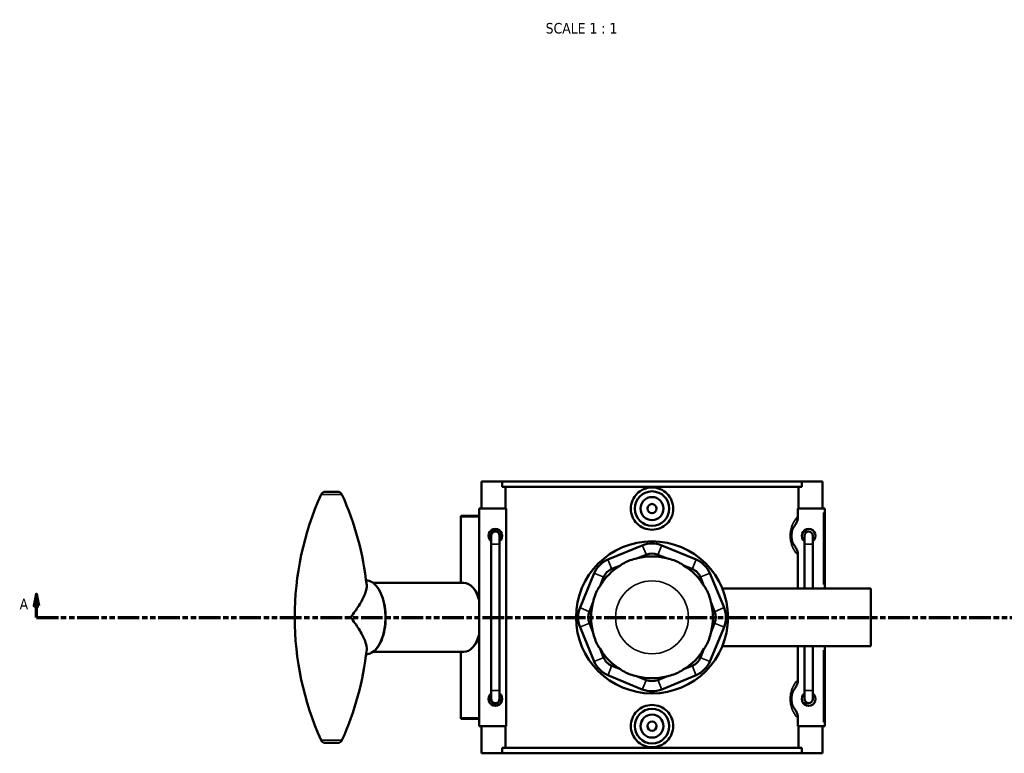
# Model space of a CAD drawing. Header units: millimetres. Extents: x 0 to 1084, y -8 to 1311.
# Tile 4 of 6: x 253 to 681, y 674 to 992. Entities that reach past the tile are written whole.
import ezdxf

# ---------------------------------------------------------------- set-up
doc = ezdxf.new("R2010")
doc.units = ezdxf.units.MM
doc.linetypes.add('DOUBLE_DASH_CHAIN', pattern=[1.2403, 0.6614, -0.0827, 0.1654, -0.0827, 0.1654, -0.0827])
for name, color, linetype, lineweight in [('Section Line (ANSI)', 7, 'DOUBLE_DASH_CHAIN', 70), ('Symbol (ANSI)', 7, 'Continuous', 25), ('Visible (ANSI)', 7, 'Continuous', 50), ('Visible Narrow (ANSI)', 7, 'Continuous', 35)]:
    doc.layers.add(name, color=color, linetype=linetype, lineweight=lineweight)
doc.styles.add('Label Text (ANSI)', font='tahoma.ttf')

# ---------------------------------------------------------------- blocks, each defined once
blk = doc.blocks.new('2dTransSection0')
at = {"layer": 'Section Line (ANSI)', "linetype": 'Continuous'}
for p, q in [((260.71, 742.58), (259.71, 737.58)), ((260.71, 737.58), (260.71, 742.58)), ((261.71, 737.58), (260.71, 742.58)), ((259.71, 737.58), (261.71, 737.58)), ((260.71, 732.58), (260.71, 737.58)), ((260.71, 732.58), (270.22, 732.58))]:
    blk.add_line(p, q, dxfattribs=at)
at = {"layer": 'Section Line (ANSI)', "linetype": 'DOUBLE_DASH_CHAIN', "ltscale": 14.196269}
blk.add_line((260.71, 732.58), (868.88, 732.58), dxfattribs=at)
at = {"layer": 'Section Line (ANSI)', "linetype": 'Continuous', "flags": 128}
blk.add_lwpolyline([(261.71, 737.58), (260.71, 742.58), (259.71, 737.58), (261.71, 737.58)], dxfattribs=at)
at = {"layer": 'Section Line (ANSI)'}
blk.add_solid([(261.71, 737.58), (260.71, 742.58), (259.71, 737.58), (261.71, 737.58)], dxfattribs=at)
at = {"layer": 'Section Line (ANSI)', "insert": (253.35, 736.08), "char_height": 4.57, "attachment_point": 7, "style": 'Label Text (ANSI)'}
blk.add_mtext('A', dxfattribs=at)

msp = doc.modelspace()

# ---------------------------------------------------------------- linework, layer by layer
at = {"layer": 'Visible (ANSI)'}
for p, q in [((453.926, 791.582), (462.92, 791.582)), ((453.926, 779.782), (453.926, 791.582)), ((462.92, 791.582), (592.932, 791.582)), ((462.92, 789.222), (462.92, 791.582)), ((592.932, 791.582), (592.932, 789.222)), ((592.932, 791.582), (601.926, 791.582)), ((601.926, 779.782), (601.926, 791.582)), ((386.066, 787.082), (391.496, 787.082)), ((592.932, 789.222), (462.92, 789.222)), ((464.288, 789.222), (464.288, 779.782)), ((591.564, 779.782), (591.564, 789.222)), ((464.572, 779.782), (452.926, 779.782)), ((452.926, 779.782), (452.926, 685.382)), ((464.572, 779.782), (464.572, 685.382)), ((591.28, 776.378), (591.28, 779.782)), ((591.28, 779.782), (602.426, 779.782)), ((602.426, 779.782), (602.926, 779.782)), ((602.926, 745.082), (602.926, 779.782)), ((445.126, 776.582), (444.926, 776.382)), ((452.926, 776.382), (444.926, 776.382)), ((444.926, 776.382), (444.926, 747.582)), ((445.126, 776.582), (452.926, 776.582)), ((595.926, 769.782), (593.526, 769.782)), ((458.126, 767.982), (458.126, 764.382)), ((461.726, 764.382), (461.726, 767.982)), ((593.526, 766.182), (594.126, 766.182)), ((594.126, 767.982), (594.126, 764.382)), ((597.726, 764.382), (597.726, 767.982)), ((458.126, 764.382), (458.126, 700.782)), ((461.726, 764.382), (461.726, 700.782)), ((523.717, 763.839), (508.801, 757.66)), ((547.051, 757.66), (532.136, 763.839)), ((594.126, 745.082), (594.126, 764.382)), ((597.726, 745.082), (597.726, 764.382)), ((521.681, 758.233), (525.4, 759.774)), ((530.452, 759.774), (534.171, 758.233)), ((591.28, 745.082), (591.28, 759.587)), ((510.485, 753.595), (514.204, 755.136)), ((541.648, 755.136), (545.367, 753.595)), ((502.848, 751.707), (496.67, 736.792)), ((505.372, 746.304), (506.913, 750.024)), ((548.939, 750.024), (550.48, 746.304)), ((559.182, 736.792), (553.004, 751.707)), ((446.211, 747.582), (406.763, 747.582)), ((451.401, 743.773), (450.853, 744.573)), ((558.467, 745.082), (622.926, 745.082)), ((622.926, 720.082), (622.926, 745.082)), ((500.735, 735.108), (502.275, 738.827)), ((553.577, 738.827), (555.117, 735.108)), ((496.67, 728.373), (502.848, 713.457)), ((502.275, 726.337), (500.735, 730.057)), ((553.004, 713.457), (559.182, 728.373)), ((555.117, 730.057), (553.577, 726.337)), ((451.401, 721.391), (450.853, 720.592)), ((506.913, 715.141), (505.372, 718.86)), ((550.48, 718.86), (548.939, 715.141)), ((558.467, 720.082), (622.926, 720.082)), ((591.28, 705.578), (591.28, 720.082)), ((594.126, 700.782), (594.126, 720.082)), ((597.726, 700.782), (597.726, 720.082)), ((602.926, 685.382), (602.926, 720.082)), ((446.211, 717.582), (406.763, 717.582)), ((444.926, 717.582), (444.926, 688.782)), ((514.204, 710.029), (510.485, 711.569)), ((545.367, 711.569), (541.648, 710.029)), ((508.801, 707.504), (523.717, 701.326)), ((525.4, 705.391), (521.681, 706.932)), ((534.171, 706.932), (530.452, 705.391)), ((532.136, 701.326), (547.051, 707.504)), ((458.126, 700.782), (458.126, 697.182)), ((461.726, 697.182), (461.726, 700.782)), ((594.126, 698.982), (593.526, 698.982)), ((594.126, 700.782), (594.126, 697.182)), ((597.726, 697.182), (597.726, 700.782)), ((593.526, 695.382), (595.926, 695.382)), ((444.926, 688.782), (452.926, 688.782)), ((445.126, 688.582), (444.926, 688.782)), ((452.926, 688.582), (445.126, 688.582)), ((591.28, 685.382), (591.28, 688.787)), ((452.926, 685.382), (464.572, 685.382)), ((453.926, 673.582), (453.926, 685.382)), ((464.288, 685.382), (464.288, 675.942)), ((602.426, 685.382), (591.28, 685.382)), ((591.564, 675.942), (591.564, 685.382)), ((601.926, 673.582), (601.926, 685.382)), ((602.926, 685.382), (602.426, 685.382)), ((386.066, 678.082), (391.496, 678.082)), ((592.932, 675.942), (462.92, 675.942)), ((462.92, 673.582), (462.92, 675.942)), ((592.932, 675.942), (592.932, 673.582)), ((462.92, 673.582), (453.926, 673.582)), ((462.92, 673.582), (592.932, 673.582)), ((601.926, 673.582), (592.932, 673.582))]:
    msp.add_line(p, q, dxfattribs=at)
for centre, radius in [((527.926, 779.782), 7.5), ((527.926, 779.782), 5), ((527.926, 779.782), 2), ((527.926, 732.582), 33), ((527.926, 685.382), 7.5), ((527.926, 685.382), 5), ((527.926, 685.382), 2)]:
    msp.add_circle(centre, radius, dxfattribs=at)
for centre, radius, start, end in [((386.066, 785.082), 2, 90, 155.73702), ((391.496, 785.082), 2, 24.26298, 90), ((502.542, 732.582), 129.76, 155.73702, 204.26298), ((275.021, 732.582), 129.76, 6.16701, 24.26298), ((459.926, 767.982), 3, 306.8699, 233.1301), ((459.926, 767.982), 1.8, 0, 180), ((595.926, 767.982), 3, 306.8699, 233.1301), ((595.926, 767.982), 1.8, 0, 180), ((527.926, 753.676), 11, 67.5, 112.5), ((513.011, 747.498), 11, 112.5, 157.5), ((527.926, 732.582), 26.4, 76.31707, 103.68293), ((527.926, 753.676), 6.6, 67.5, 112.5), ((542.842, 747.498), 11, 22.5, 67.5), ((527.926, 732.582), 26.4, 121.31707, 148.68293), ((513.011, 747.498), 6.6, 112.5, 157.5), ((527.926, 732.582), 26.4, 31.31707, 58.68293), ((542.842, 747.498), 6.6, 22.5, 67.5), ((506.832, 732.582), 11, 157.5, 202.5), ((527.926, 732.582), 26.4, 166.31707, 193.68293), ((527.926, 732.582), 26.4, 346.31707, 13.68293), ((549.02, 732.582), 11, 337.5, 22.5), ((506.832, 732.582), 6.6, 157.5, 202.5), ((549.02, 732.582), 6.6, 337.5, 22.5), ((275.021, 732.582), 129.76, 335.73702, 353.83299), ((527.926, 732.582), 26.4, 211.31707, 238.68293), ((527.926, 732.582), 26.4, 301.31707, 328.68293), ((513.011, 717.667), 6.6, 202.5, 247.5), ((542.842, 717.667), 6.6, 292.5, 337.5), ((513.011, 717.667), 11, 202.5, 247.5), ((542.842, 717.667), 11, 292.5, 337.5), ((527.926, 732.582), 26.4, 256.31707, 283.68293), ((527.926, 711.489), 11, 247.5, 292.5), ((527.926, 711.489), 6.6, 247.5, 292.5), ((459.926, 697.182), 3, 126.8699, 53.1301), ((459.926, 697.182), 1.8, 180, 0), ((595.926, 697.182), 3, 126.8699, 53.1301), ((595.926, 697.182), 1.8, 180, 0), ((386.066, 680.082), 2, 204.26298, 270), ((391.496, 680.082), 2, 270, 335.73702)]:
    msp.add_arc(centre, radius, start, end, dxfattribs=at)
for centre, major_axis, start_param, end_param in [((446.211, 732.582), (0, 15), 5.2297052, 6.2831853), ((447.069, 732.582), (0, 14), 5.3350069, 5.638608), ((446.211, 732.582), (0, -15), 0, 1.0534801), ((447.069, 732.582), (0, 14), 3.78617, 4.0897711)]:
    msp.add_ellipse(centre, major_axis=major_axis, ratio=0.5150381, start_param=start_param, end_param=end_param, dxfattribs=at)
for points, knots in [([(537.145, 779.782), (537.145, 778.626), (536.911, 777.394), (535.965, 775.133), (535.252, 774.103), (533.614, 772.481), (532.579, 771.779), (530.312, 770.849), (529.081, 770.62), (526.771, 770.62), (525.54, 770.849), (523.273, 771.779), (522.238, 772.481), (520.6, 774.103), (519.887, 775.133), (518.941, 777.394), (518.707, 778.626), (518.707, 780.941), (518.942, 782.174), (519.891, 784.438), (520.606, 785.469), (522.246, 787.089), (523.28, 787.789), (525.543, 788.717), (526.773, 788.945), (529.079, 788.945), (530.309, 788.717), (532.572, 787.789), (533.606, 787.089), (535.247, 785.469), (535.961, 784.438), (536.91, 782.174), (537.145, 780.941), (537.145, 779.782)], [0, 0, 0, 0, 0.3469359, 0.3469359, 0.6938718, 0.6938718, 1.0403092, 1.0403092, 1.3867466, 1.3867466, 1.733184, 1.733184, 2.0796214, 2.0796214, 2.4265573, 2.4265573, 2.7734932, 2.7734932, 3.1209883, 3.1209883, 3.4684834, 3.4684834, 3.8143624, 3.8143624, 4.1602414, 4.1602414, 4.5061204, 4.5061204, 4.8519994, 4.8519994, 5.1994945, 5.1994945, 5.5469896, 5.5469896, 5.5469896, 5.5469896]), ([(589.927, 772.484), (590.341, 773.035), (590.675, 773.643), (591.15, 774.961), (591.28, 775.666), (591.28, 776.378)], [-0.41966511, -0.41966511, -0.41966511, -0.41966511, -0.21349148, -0.21349148, 0, 0, 0, 0]), ([(457.926, 767.982), (457.926, 768.234), (457.976, 768.502), (458.181, 768.994), (458.334, 769.219), (458.689, 769.574), (458.914, 769.728), (459.407, 769.932), (459.675, 769.982), (460.178, 769.982), (460.446, 769.932), (460.938, 769.728), (461.163, 769.574), (461.518, 769.219), (461.672, 768.994), (461.876, 768.502), (461.926, 768.234), (461.926, 767.731), (461.876, 767.463), (461.759, 767.181), (461.743, 767.145), (461.726, 767.111)], [0, 0, 0, 0, 0.07543428, 0.07543428, 0.15086857, 0.15086857, 0.22630203, 0.22630203, 0.3017355, 0.3017355, 0.37716897, 0.37716897, 0.45260243, 0.45260243, 0.52803672, 0.52803672, 0.603471, 0.603471, 0.67890529, 0.67890529, 0.68986716, 0.68986716, 0.68986716, 0.68986716]), ([(589.927, 763.481), (589.82, 763.623), (589.71, 763.781), (589.439, 764.207), (589.276, 764.494), (589.018, 765.051), (588.92, 765.292), (588.727, 765.854), (588.636, 766.183), (588.512, 766.816), (588.471, 767.109), (588.434, 767.599), (588.426, 767.791), (588.426, 767.982), (588.426, 768.174), (588.434, 768.366), (588.471, 768.856), (588.512, 769.149), (588.636, 769.782), (588.727, 770.11), (588.92, 770.673), (589.018, 770.914), (589.276, 771.47), (589.439, 771.758), (589.71, 772.184), (589.82, 772.341), (589.927, 772.484)], [0.6997917, 0.6997917, 0.6997917, 0.6997917, 0.8962565, 0.8962565, 1.1767542, 1.1767542, 1.3597466, 1.3597466, 1.565418, 1.565418, 1.7249109, 1.7249109, 1.8245939, 1.8245939, 1.8245939, 1.924277, 1.924277, 2.0837698, 2.0837698, 2.2894412, 2.2894412, 2.4724336, 2.4724336, 2.7529313, 2.7529313, 2.9493962, 2.9493962, 2.9493962, 2.9493962]), ([(458.126, 767.111), (458.109, 767.145), (458.093, 767.181), (457.976, 767.463), (457.926, 767.731), (457.926, 767.982)], [1.120545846, 1.120545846, 1.120545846, 1.120545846, 1.131507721, 1.131507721, 1.206942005, 1.206942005, 1.206942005, 1.206942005]), ([(591.28, 759.587), (591.28, 760.304), (591.148, 761.014), (590.67, 762.331), (590.338, 762.934), (589.927, 763.481)], [-0.42069842, -0.42069842, -0.42069842, -0.42069842, -0.20507127, -0.20507127, 0, 0, 0, 0]), ([(521.681, 758.233), (521.312, 758.166), (520.937, 758.087), (519.596, 757.755), (518.636, 757.431), (517.78, 757.076), (516.925, 756.722), (516.016, 756.272), (514.834, 755.559), (514.513, 755.35), (514.204, 755.136)], [4.45870578, 4.45870578, 4.45870578, 4.45870578, 4.56597929, 4.56597929, 4.84390204, 4.84390204, 4.84390204, 5.1218248, 5.1218248, 5.22909831, 5.22909831, 5.22909831, 5.22909831]), ([(541.648, 755.136), (541.339, 755.35), (541.018, 755.559), (539.836, 756.272), (538.928, 756.722), (538.072, 757.076), (537.216, 757.431), (536.256, 757.755), (534.915, 758.087), (534.541, 758.166), (534.171, 758.233)], [4.45870578, 4.45870578, 4.45870578, 4.45870578, 4.56597929, 4.56597929, 4.84390204, 4.84390204, 4.84390204, 5.1218248, 5.1218248, 5.22909831, 5.22909831, 5.22909831, 5.22909831]), ([(403.791, 748.582), (404.668, 748.581), (405.541, 748.324), (407.224, 747.332), (408.028, 746.569), (409.489, 744.595), (410.139, 743.365), (411.197, 740.585), (411.606, 739.036), (412.145, 735.778), (412.276, 734.071), (412.252, 730.666), (412.097, 728.969), (411.515, 725.749), (411.088, 724.226), (409.995, 721.504), (409.329, 720.305), (407.809, 718.361), (406.955, 717.614), (405.316, 716.778), (404.554, 716.584), (403.791, 716.582)], [3.1426382, 3.1426382, 3.1426382, 3.1426382, 3.4364989, 3.4364989, 3.7495187, 3.7495187, 4.0757855, 4.0757855, 4.401673, 4.401673, 4.7260447, 4.7260447, 5.0499261, 5.0499261, 5.374387, 5.374387, 5.7004139, 5.7004139, 6.0263857, 6.0263857, 6.2821397, 6.2821397, 6.2821397, 6.2821397]), ([(404.03, 746.522), (404.051, 746.326), (404.058, 746.119), (404.02, 744.935), (403.72, 743.782), (402.624, 741.009), (401.727, 739.328), (399.604, 735.972), (398.385, 734.282), (397.032, 732.595), (397.027, 732.588), (397.022, 732.582)], [3.8626919, 3.8626919, 3.8626919, 3.8626919, 3.995697, 3.995697, 4.5893001, 4.5893001, 5.3184937, 5.3184937, 6.0094269, 6.0094269, 6.0119346, 6.0119346, 6.0119346, 6.0119346]), ([(505.372, 746.304), (505.158, 745.996), (504.95, 745.675), (504.236, 744.492), (503.787, 743.584), (503.432, 742.728), (503.078, 741.872), (502.753, 740.912), (502.422, 739.571), (502.342, 739.197), (502.275, 738.827)], [4.45870578, 4.45870578, 4.45870578, 4.45870578, 4.56597929, 4.56597929, 4.84390204, 4.84390204, 4.84390204, 5.1218248, 5.1218248, 5.22909831, 5.22909831, 5.22909831, 5.22909831]), ([(553.577, 738.827), (553.51, 739.197), (553.43, 739.571), (553.099, 740.912), (552.774, 741.872), (552.42, 742.728), (552.065, 743.584), (551.616, 744.492), (550.902, 745.675), (550.694, 745.996), (550.48, 746.304)], [4.45870578, 4.45870578, 4.45870578, 4.45870578, 4.56597929, 4.56597929, 4.84390204, 4.84390204, 4.84390204, 5.1218248, 5.1218248, 5.22909831, 5.22909831, 5.22909831, 5.22909831]), ([(397.022, 732.582), (397.027, 732.576), (397.032, 732.57), (398.385, 730.883), (399.604, 729.193), (401.727, 725.837), (402.624, 724.156), (403.72, 721.383), (404.02, 720.229), (404.058, 719.046), (404.051, 718.839), (404.03, 718.643)], [-0.0025077, -0.0025077, -0.0025077, -0.0025077, 0, 0, 0.6909332, 0.6909332, 1.4201268, 1.4201268, 2.0137299, 2.0137299, 2.146735, 2.146735, 2.146735, 2.146735]), ([(502.275, 726.337), (502.342, 725.968), (502.422, 725.593), (502.753, 724.253), (503.078, 723.293), (503.432, 722.437), (503.787, 721.581), (504.236, 720.673), (504.95, 719.49), (505.158, 719.169), (505.372, 718.86)], [4.45870578, 4.45870578, 4.45870578, 4.45870578, 4.56597929, 4.56597929, 4.84390204, 4.84390204, 4.84390204, 5.1218248, 5.1218248, 5.22909831, 5.22909831, 5.22909831, 5.22909831]), ([(550.48, 718.86), (550.694, 719.169), (550.902, 719.49), (551.616, 720.673), (552.065, 721.581), (552.42, 722.437), (552.774, 723.293), (553.099, 724.253), (553.43, 725.593), (553.51, 725.968), (553.577, 726.337)], [4.45870578, 4.45870578, 4.45870578, 4.45870578, 4.56597929, 4.56597929, 4.84390204, 4.84390204, 4.84390204, 5.1218248, 5.1218248, 5.22909831, 5.22909831, 5.22909831, 5.22909831]), ([(514.204, 710.029), (514.513, 709.815), (514.834, 709.606), (516.016, 708.893), (516.925, 708.443), (517.78, 708.088), (518.636, 707.734), (519.596, 707.41), (520.937, 707.078), (521.312, 706.999), (521.681, 706.932)], [4.45870578, 4.45870578, 4.45870578, 4.45870578, 4.56597929, 4.56597929, 4.84390204, 4.84390204, 4.84390204, 5.1218248, 5.1218248, 5.22909831, 5.22909831, 5.22909831, 5.22909831]), ([(534.171, 706.932), (534.541, 706.999), (534.915, 707.078), (536.256, 707.41), (537.216, 707.734), (538.072, 708.088), (538.928, 708.443), (539.836, 708.893), (541.018, 709.606), (541.339, 709.815), (541.648, 710.029)], [4.45870578, 4.45870578, 4.45870578, 4.45870578, 4.56597929, 4.56597929, 4.84390204, 4.84390204, 4.84390204, 5.1218248, 5.1218248, 5.22909831, 5.22909831, 5.22909831, 5.22909831]), ([(589.927, 701.684), (590.341, 702.235), (590.675, 702.843), (591.15, 704.161), (591.28, 704.866), (591.28, 705.578)], [-0.41966511, -0.41966511, -0.41966511, -0.41966511, -0.21349148, -0.21349148, 0, 0, 0, 0]), ([(589.927, 692.681), (589.82, 692.823), (589.71, 692.981), (589.439, 693.407), (589.276, 693.694), (589.018, 694.251), (588.92, 694.492), (588.727, 695.054), (588.636, 695.383), (588.512, 696.016), (588.471, 696.309), (588.434, 696.799), (588.426, 696.991), (588.426, 697.182), (588.426, 697.374), (588.434, 697.566), (588.471, 698.056), (588.512, 698.349), (588.636, 698.982), (588.727, 699.31), (588.92, 699.873), (589.018, 700.114), (589.276, 700.67), (589.439, 700.958), (589.71, 701.384), (589.82, 701.541), (589.927, 701.684)], [0.6990349, 0.6990349, 0.6990349, 0.6990349, 0.8955089, 0.8955089, 1.176003, 1.176003, 1.3589924, 1.3589924, 1.5646612, 1.5646612, 1.7241541, 1.7241541, 1.8238372, 1.8238372, 1.8238372, 1.9235202, 1.9235202, 2.0830131, 2.0830131, 2.2886819, 2.2886819, 2.4716713, 2.4716713, 2.7521655, 2.7521655, 2.9486394, 2.9486394, 2.9486394, 2.9486394]), ([(457.926, 697.182), (457.926, 697.434), (457.976, 697.702), (458.093, 697.984), (458.109, 698.019), (458.126, 698.054)], [0, 0, 0, 0, 0.075434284, 0.075434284, 0.086396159, 0.086396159, 0.086396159, 0.086396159]), ([(461.726, 698.054), (461.743, 698.019), (461.759, 697.984), (461.876, 697.702), (461.926, 697.434), (461.926, 696.931), (461.876, 696.663), (461.672, 696.17), (461.518, 695.946), (461.163, 695.591), (460.938, 695.437), (460.446, 695.233), (460.178, 695.182), (459.675, 695.182), (459.407, 695.233), (458.914, 695.437), (458.689, 695.591), (458.334, 695.946), (458.181, 696.17), (457.976, 696.663), (457.926, 696.931), (457.926, 697.182)], [0.51707484, 0.51707484, 0.51707484, 0.51707484, 0.52803672, 0.52803672, 0.603471, 0.603471, 0.67890529, 0.67890529, 0.75433957, 0.75433957, 0.82977304, 0.82977304, 0.9052065, 0.9052065, 0.98063997, 0.98063997, 1.05607344, 1.05607344, 1.13150772, 1.13150772, 1.20694201, 1.20694201, 1.20694201, 1.20694201]), ([(537.145, 685.382), (537.145, 684.224), (536.91, 682.991), (535.961, 680.726), (535.247, 679.696), (533.606, 678.076), (532.572, 677.376), (530.309, 676.448), (529.079, 676.22), (526.773, 676.22), (525.543, 676.448), (523.28, 677.376), (522.246, 678.076), (520.606, 679.696), (519.891, 680.726), (518.942, 682.991), (518.707, 684.224), (518.707, 685.382), (518.707, 686.539), (518.941, 687.77), (519.887, 690.032), (520.6, 691.061), (522.238, 692.684), (523.273, 693.385), (525.54, 694.316), (526.771, 694.545), (529.081, 694.545), (530.312, 694.316), (532.579, 693.385), (533.614, 692.684), (535.252, 691.061), (535.965, 690.032), (536.911, 687.77), (537.145, 686.539), (537.145, 685.382)], [2.7734932, 2.7734932, 2.7734932, 2.7734932, 3.1209883, 3.1209883, 3.4684834, 3.4684834, 3.8143624, 3.8143624, 4.1602414, 4.1602414, 4.5061204, 4.5061204, 4.8519994, 4.8519994, 5.1994945, 5.1994945, 5.5469896, 5.5469896, 5.5469896, 5.8939255, 5.8939255, 6.2408614, 6.2408614, 6.5872988, 6.5872988, 6.9337362, 6.9337362, 7.2801736, 7.2801736, 7.626611, 7.626611, 7.9735469, 7.9735469, 8.3204828, 8.3204828, 8.3204828, 8.3204828]), ([(591.28, 688.787), (591.28, 689.504), (591.148, 690.214), (590.67, 691.531), (590.338, 692.134), (589.927, 692.681)], [-0.42069842, -0.42069842, -0.42069842, -0.42069842, -0.20507127, -0.20507127, 0, 0, 0, 0])]:
    msp.add_open_spline(points, degree=3, knots=knots, dxfattribs=at)
at = {"layer": 'Visible Narrow (ANSI)'}
for p, q in [((384.299, 785.904), (393.263, 785.904)), ((602.426, 778.047), (602.426, 746.817)), ((458.148, 764.382), (461.704, 764.382)), ((525.316, 759.977), (523.801, 763.635)), ((530.536, 759.977), (532.051, 763.635)), ((597.704, 764.382), (594.148, 764.382)), ((508.885, 757.457), (510.401, 753.799)), ((545.451, 753.799), (546.967, 757.457)), ((506.71, 750.108), (503.051, 751.623)), ((549.142, 750.108), (552.801, 751.623)), ((500.532, 735.192), (496.873, 736.708)), ((555.321, 735.192), (558.979, 736.708)), ((500.532, 729.972), (496.873, 728.457)), ((555.321, 729.972), (558.979, 728.457)), ((602.426, 718.347), (602.426, 687.117)), ((506.71, 715.057), (503.051, 713.542)), ((549.142, 715.057), (552.801, 713.542)), ((510.401, 711.366), (508.885, 707.707)), ((545.451, 711.366), (546.967, 707.707)), ((525.316, 705.188), (523.801, 701.529)), ((530.536, 705.188), (532.051, 701.529)), ((458.148, 700.782), (461.704, 700.782)), ((597.704, 700.782), (594.148, 700.782)), ((384.299, 679.26), (393.263, 679.26))]:
    msp.add_line(p, q, dxfattribs=at)
msp.add_circle((527.926, 732.582), 15.823, dxfattribs=at)
msp.add_ellipse((403.782, 732.582), major_axis=(0, 16), ratio=0.5150381, start_param=3.2996948, end_param=6.1250832, dxfattribs=at)
for points, knots in [([(591.28, 776.378), (591.254, 776.35), (591.228, 776.322), (590.868, 775.924), (590.51, 775.49), (589.841, 774.526), (589.533, 774.028), (589.046, 773.063), (588.859, 772.646), (588.496, 771.671), (588.323, 771.102), (588.089, 770.005), (588.011, 769.497), (587.94, 768.647), (587.926, 768.315), (587.926, 767.982), (587.926, 767.65), (587.94, 767.318), (588.011, 766.468), (588.089, 765.96), (588.323, 764.863), (588.496, 764.294), (588.859, 763.319), (589.046, 762.901), (589.533, 761.937), (589.841, 761.438), (590.51, 760.475), (590.868, 760.04), (591.228, 759.643), (591.254, 759.615), (591.28, 759.587)], [-3.1212382, -3.1212382, -3.1212382, -3.1212382, -3.0944911, -3.0944911, -2.7529313, -2.7529313, -2.4724336, -2.4724336, -2.2894412, -2.2894412, -2.0837698, -2.0837698, -1.924277, -1.924277, -1.8245939, -1.8245939, -1.8245939, -1.7249109, -1.7249109, -1.565418, -1.565418, -1.3597466, -1.3597466, -1.1767542, -1.1767542, -0.8962565, -0.8962565, -0.5546967, -0.5546967, -0.5279497, -0.5279497, -0.5279497, -0.5279497]), ([(591.28, 705.578), (591.254, 705.55), (591.228, 705.522), (590.868, 705.124), (590.51, 704.69), (589.841, 703.726), (589.533, 703.228), (589.046, 702.263), (588.859, 701.846), (588.496, 700.871), (588.323, 700.302), (588.089, 699.205), (588.011, 698.697), (587.94, 697.847), (587.926, 697.515), (587.926, 697.182), (587.926, 696.85), (587.94, 696.518), (588.011, 695.668), (588.089, 695.16), (588.323, 694.063), (588.496, 693.494), (588.859, 692.519), (589.046, 692.101), (589.533, 691.137), (589.841, 690.638), (590.51, 689.675), (590.868, 689.24), (591.228, 688.843), (591.254, 688.815), (591.28, 688.787)], [-3.1204813, -3.1204813, -3.1204813, -3.1204813, -3.0937224, -3.0937224, -2.7521655, -2.7521655, -2.4716713, -2.4716713, -2.2886819, -2.2886819, -2.0830131, -2.0830131, -1.9235202, -1.9235202, -1.8238372, -1.8238372, -1.8238372, -1.7241541, -1.7241541, -1.5646612, -1.5646612, -1.3589924, -1.3589924, -1.176003, -1.176003, -0.8955089, -0.8955089, -0.5539519, -0.5539519, -0.527193, -0.527193, -0.527193, -0.527193])]:
    msp.add_open_spline(points, degree=3, knots=knots, dxfattribs=at)

# ---------------------------------------------------------------- block references
at = {"layer": 'Section Line (ANSI)'}
msp.add_blockref('2dTransSection0', (0, 0), dxfattribs=at)

# ---------------------------------------------------------------- texts
at = {"layer": 'Symbol (ANSI)', "insert": (481.749, 985.889), "char_height": 4.572, "attachment_point": 7, "style": 'Label Text (ANSI)'}
msp.add_mtext('SCALE 1 : 1', dxfattribs=at)

doc.saveas('drawing.dxf')
